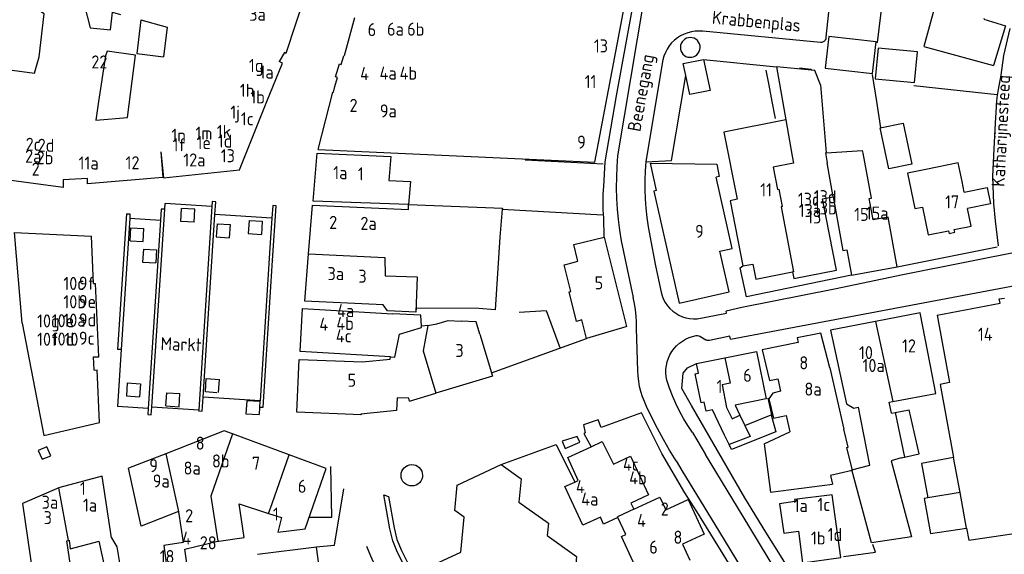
# Model space of a CAD drawing. Header units: metres. Extents: x 233829 to 239427, y 444283 to 448222.
# Tile 47 of 171: x 236050 to 236238, y 444913 to 445016. Entities that reach past the tile are written whole.
import ezdxf

# ---------------------------------------------------------------- set-up
doc = ezdxf.new("R2010")
doc.units = ezdxf.units.M
doc.header["$MEASUREMENT"] = 0
for name, color, linetype in [('BIJGEBOUW', 4, 'Continuous'), ('DAKRAND', 4, 'Continuous'), ('DAKRAND-BYG', 4, 'Continuous'), ('HEG', 253, 'Continuous'), ('HEK', 253, 'Continuous'), ('HOOFDGEBOUW', 4, 'Continuous'), ('HUISNUMMER', 253, 'Continuous'), ('KANTVERH', 253, 'Continuous'), ('MUUR', 253, 'Continuous'), ('RASTER', 253, 'Continuous'), ('STRAATNAAM', 253, 'Continuous'), ('TUSSENMUUR', 253, 'Continuous')]:
    doc.layers.add(name, color=color, linetype=linetype)
doc.styles.get("Standard").update_dxf_attribs({"font": 'iso.shx'})

msp = doc.modelspace()

# ---------------------------------------------------------------- linework, layer by layer
at = {"layer": 'BIJGEBOUW'}
msp.add_lwpolyline([(236102.32, 444901.93), (236107.72, 444904.86), (236106.33, 444914.64), (236095.06, 444913.21)], dxfattribs=at)
at = {"layer": 'DAKRAND'}
for p, q in [((236202.8, 445003.21), (236203.9, 444990.16)), ((236203.9, 444990.16), (236210.86, 444990.62)), ((236127.67, 444957.1), (236126.45, 444956.99)), ((236204.61, 444948.98), (236207.29, 444937.23)), ((236185.31, 444934.28), (236184.44, 444936.11)), ((236218.23, 444931.75), (236218.84, 444931.89)), ((236097.18, 444921.1), (236099.63, 444920.3))]:
    msp.add_line(p, q, dxfattribs=at)
for points in [[(236053.29, 445008.59), (236054.27, 445016.81), (236047.61, 445021.27), (236048.52, 445028.1), (236061.87, 445018.62), (236063.07, 445014.1), (236066.92, 445013.75), (236067.32, 445017.13), (236068.87, 445016.66)], [(236225.82, 445018.03), (236225.63, 445017.46), (236224.56, 445017.76), (236222.58, 445010.57), (236235.93, 445006.9)], [(236072.73, 445015.63), (236071.97, 445009.2), (236077.09, 445008.57)], [(236070.2, 444996.96), (236071.75, 445008.9), (236066.3, 445009.63), (236065.95, 445008.74)], [(236171.44, 444982.96), (236170.25, 444988.22), (236182.98, 444987.99), (236183.38, 444985.63), (236182.82, 444985.51)], [(236229.88, 444984.67), (236229.17, 444988.23), (236222.95, 444986.98)], [(236230.29, 444982.64), (236234.67, 444983.52), (236235.3, 444980.39), (236230.92, 444979.51)], [(236141.46, 444974), (236140.53, 444960.12), (236137.42, 444960.38)], [(236126.45, 444956.99), (236126.35, 444959.05), (236120.96, 444959.36)], [(236137.61, 444955.46), (236136.9, 444957.82), (236134.04, 444957.93)], [(236216.64, 444942.53), (236224.85, 444944.1), (236223.77, 444949.71)], [(236195.17, 444944.51), (236193.7, 444944.17), (236192.92, 444943.07), (236193.79, 444939.32), (236196.23, 444939.89)], [(236216.36, 444940.31), (236215.95, 444942.39), (236216.64, 444942.53)], [(236188.31, 444937.95), (236193.33, 444940.02), (236194.26, 444936.74), (236185.76, 444933.33), (236185.31, 444934.28)], [(236218.84, 444931.89), (236221.69, 444932.51), (236219.79, 444940.97)], [(236207.77, 444933.74), (236208.83, 444929.35), (236204.7, 444928.35), (236205.1, 444926.73)], [(236228.27, 444931.82), (236222.13, 444930.67), (236223.35, 444924.12)], [(236087.49, 444915.77), (236087.65, 444915.81), (236092.54, 444916.51), (236091.58, 444922.92), (236097.18, 444921.1)], [(236223.35, 444924.12), (236222.62, 444923.99), (236223.87, 444917.25), (236230.76, 444918.3)], [(236079.96, 444921.49), (236079.97, 444921.41), (236080.81, 444915.52), (236077.16, 444914.99), (236077.79, 444910.19), (236081.64, 444910.66), (236081.18, 444914.25), (236087.49, 444915.77)], [(236067.1, 444916.43), (236068.12, 444914.71), (236070.14, 444902.81), (236067.06, 444902.28), (236066.12, 444907.87), (236066.48, 444907.95), (236064.74, 444915.8)]]:
    msp.add_lwpolyline(points, dxfattribs=at)
at = {"layer": 'DAKRAND-BYG'}
msp.add_line((236177.81, 445001.32), (236177.03, 445005), dxfattribs=at)
for points in [[(236203.68, 445006.41), (236212.77, 445005.36), (236213.48, 445011.45), (236204.39, 445012.49), (236203.68, 445006.41)], [(236213.28, 445004.38), (236220.78, 445003.66), (236221.35, 445009.52), (236213.84, 445010.24), (236213.28, 445004.38)], [(236177.03, 445005), (236176.55, 445007.26), (236180.43, 445008.08)], [(236180.43, 445008.08), (236181.69, 445002.14), (236177.81, 445001.32)], [(236215.86, 444987.08), (236214.23, 444994.94), (236218.63, 444995.86), (236220.26, 444988), (236215.86, 444987.08)]]:
    msp.add_lwpolyline(points, dxfattribs=at)
at = {"layer": 'HEG'}
for p, q in [((236192.36, 445006.04), (236192.91, 445003.11)), ((236192.91, 445003.11), (236193.49, 445000)), ((236220.64, 445003.08), (236236.61, 445001.33)), ((236193.49, 445000), (236194.1, 444996.74)), ((236141.9, 444979.37), (236161.14, 444978.31))]:
    msp.add_line(p, q, dxfattribs=at)
at = {"layer": 'HEK'}
msp.add_line((236146.3, 444988.81), (236161.21, 444988.04), dxfattribs=at)
at = {"layer": 'HOOFDGEBOUW'}
for p, q in [((236113.63, 445016.01), (236111.67, 445008.75)), ((236065.95, 445008.74), (236064.67, 445000)), ((236111.09, 445007.11), (236111.57, 445008.78)), ((236111.57, 445008.78), (236111.67, 445008.75)), ((236110.02, 445004.72), (236110.73, 445007.21)), ((236110.73, 445007.21), (236111.09, 445007.11)), ((236194.4, 445006.68), (236196.17, 444996.48)), ((236201.05, 445005.99), (236194.4, 445006.68)), ((236109.87, 445002.9), (236110.39, 445004.6)), ((236110.39, 445004.6), (236110.02, 445004.72)), ((236109.63, 445001.77), (236109.87, 445002.9)), ((236106.7, 444990.83), (236109.48, 445001.81)), ((236109.48, 445001.81), (236109.63, 445001.77)), ((236106.7, 444990.83), (236159.6, 444988.36)), ((236076.54, 444990.39), (236076.95, 444985.44)), ((236185.88, 444971.86), (236182.82, 444985.51)), ((236230.29, 444982.64), (236229.88, 444984.67)), ((236123.99, 444980.31), (236141.92, 444979.56)), ((236141.9, 444979.37), (236141.46, 444974)), ((236141.92, 444979.56), (236141.9, 444979.37)), ((236231.6, 444976.13), (236230.92, 444979.51)), ((236050.04, 444957.55), (236048.55, 444974.93)), ((236048.55, 444974.93), (236063.27, 444974.22)), ((236063.68, 444965.12), (236063.27, 444974.22)), ((236197.46, 444967.35), (236197.71, 444966.09)), ((236063.68, 444965.12), (236064.09, 444965.13)), ((236064.69, 444951.13), (236064.09, 444965.13)), ((236237.01, 444962.19), (236237.98, 444962.35)), ((236050.04, 444957.55), (236054.16, 444936.05)), ((236063.67, 444951.09), (236064.69, 444951.13)), ((236063.79, 444948.57), (236063.67, 444951.09)), ((236120.47, 444950.64), (236120.49, 444951.11)), ((236063.79, 444948.57), (236064.38, 444948.6)), ((236064.81, 444938.54), (236064.38, 444948.6)), ((236124.16, 444942.62), (236129.19, 444944.13)), ((236124, 444943.16), (236121.76, 444943.25)), ((236124.16, 444942.62), (236124, 444943.16)), ((236187.38, 444939.91), (236188.31, 444937.95)), ((236196.23, 444939.89), (236196.96, 444936.75)), ((236216.36, 444940.31), (236217.09, 444940.45)), ((236217.09, 444940.45), (236219.79, 444940.97)), ((236054.16, 444936.05), (236064.81, 444938.54)), ((236101.15, 444932.32), (236090.26, 444936.32)), ((236192.01, 444934.46), (236196.96, 444936.75)), ((236192.01, 444934.46), (236193.21, 444925.18)), ((236077.5, 444932.55), (236070.39, 444929.78)), ((236108.19, 444929.74), (236101.15, 444932.32)), ((236065.37, 444928.23), (236057.27, 444926.1)), ((236067.1, 444916.43), (236065.37, 444928.23)), ((236193.21, 444925.18), (236205.1, 444926.73)), ((236057.06, 444926.01), (236050.11, 444923.03)), ((236057.27, 444926.1), (236057.06, 444926.01)), ((236050.11, 444923.03), (236055.62, 444885.24)), ((236167.06, 444921.9), (236172.07, 444924.22)), ((236058.59, 444915.86), (236058.89, 444915.94)), ((236062.9, 444886.3), (236058.59, 444915.86)), ((236058.89, 444915.94), (236059, 444915.97)), ((236059, 444915.97), (236059.24, 444914.35)), ((236059.24, 444914.35), (236064.74, 444915.8))]:
    msp.add_line(p, q, dxfattribs=at)
for points in [[(236159.6, 444988.36), (236168.61, 445035.87), (236160.27, 445035.31)], [(236108.56, 445034.22), (236106.14, 445026.51), (236102.33, 445014.83), (236100.5, 445009.22), (236100.25, 445009.37), (236099.22, 445007.68)], [(236072.73, 445015.63), (236077.78, 445014.27), (236077.09, 445008.57)], [(236234.1, 445015.93), (236234.05, 445015.77), (236238.22, 445014.52), (236235.93, 445006.9)], [(236044.97, 445000), (236046.19, 445006.25), (236052.41, 445005.42), (236053.29, 445008.59)], [(236096.88, 445000), (236099.83, 445007.32), (236099.22, 445007.68)], [(236202.8, 445003.21), (236201.72, 445005.92), (236201.05, 445005.99)], [(236064.67, 445000), (236064.14, 444996.45), (236070.2, 444996.96)], [(236076.54, 444990.39), (236077.08, 444985.36), (236091.63, 444986.92), (236096.88, 445000)], [(236196.17, 444996.48), (236184.3, 444994.16), (236186.82, 444981.27), (236185.49, 444981.01), (236187.93, 444968.5), (236189.88, 444968.88), (236190.45, 444965.97), (236197.46, 444967.35)], [(236205.22, 444981.75), (236207.05, 444971.44), (236207.82, 444971.58), (236208.7, 444966.72), (236217.46, 444968.31), (236215.72, 444977.86), (236212.87, 444977.34), (236212.13, 444981.4), (236212.53, 444981.47), (236210.95, 444990.1), (236210.86, 444990.62)], [(236123.99, 444980.31), (236105.74, 444980.94), (236106.48, 444990.11), (236120.6, 444989.45), (236120.22, 444984.89), (236124.35, 444984.69), (236123.99, 444980.31)], [(236222.95, 444986.98), (236219.45, 444986.28), (236220.82, 444979.49), (236222.32, 444979.79)], [(236076.95, 444985.44), (236062.54, 444984.23), (236062.54, 444985.24), (236057.86, 444985.03), (236057.87, 444983.55), (236046.03, 444985.13), (236042.19, 444985.67)], [(236171.44, 444982.96), (236170.93, 444982.84), (236175.74, 444961.39), (236185.29, 444963.53), (236183.54, 444971.34), (236185.88, 444971.86)], [(236197.71, 444966.09), (236205.83, 444967.68), (236203.15, 444981.35), (236205.22, 444981.75)], [(236104.84, 444970.85), (236105.6, 444980.15), (236123.96, 444979.34), (236123.99, 444980.31)], [(236222.32, 444979.79), (236223.39, 444974.48), (236227.29, 444975.26), (236227.39, 444974.73), (236228.49, 444974.96), (236228.38, 444975.48), (236231.6, 444976.13)], [(236155.02, 444963.62), (236153.74, 444968.73), (236154.05, 444968.81), (236156.39, 444969.4), (236156.31, 444969.71), (236155.59, 444972.59), (236161.37, 444974.04), (236165.67, 444956.91), (236165.52, 444956.87)], [(236125.35, 444959.68), (236119.97, 444959.93), (236119.13, 444961.07), (236104.1, 444961.77), (236104.84, 444970.85)], [(236165.52, 444956.87), (236165.53, 444956.83), (236158.04, 444954.6), (236157.15, 444958.21), (236156.09, 444957.89), (236154.69, 444963.52), (236155.02, 444963.62)], [(236137.42, 444960.38), (236125.4, 444960.4), (236125.35, 444959.68)], [(236225.11, 444959.09), (236237.17, 444961.37), (236237.01, 444962.19)], [(236120.49, 444951.11), (236103.2, 444952.09), (236103.67, 444960.34), (236120.96, 444959.36)], [(236223.77, 444949.71), (236221.89, 444959.53), (236213.31, 444957.88)], [(236225.11, 444959.09), (236227.49, 444946.18), (236225.69, 444945.82), (236228.27, 444931.82)], [(236127.67, 444957.1), (236129.4, 444957.41), (236131.58, 444958.06), (236134.04, 444957.93)], [(236213.31, 444957.88), (236204.73, 444956.23), (236207.8, 444942.11), (236209.2, 444941.28), (236209.99, 444941.43), (236210.48, 444939.18), (236210.49, 444939.18)], [(236137.61, 444955.46), (236140.03, 444947.37), (236129.19, 444944.13)], [(236204.61, 444948.98), (236202.89, 444955.65), (236198.33, 444954.71), (236198.54, 444953.84), (236191.66, 444952.42), (236193.01, 444946.58), (236194.61, 444946.91), (236195.17, 444944.51)], [(236184.5, 444950.91), (236190.57, 444952.15), (236192.43, 444943.06)], [(236121.76, 444943.25), (236121.66, 444940.82), (236114.82, 444940.14), (236114.92, 444940), (236102.62, 444940.5), (236103.03, 444950.62), (236115.17, 444950.12), (236120.47, 444950.64)], [(236184.44, 444936.11), (236182.13, 444940.96), (236180.91, 444940.72), (236180.56, 444942.43), (236179.95, 444942.3), (236178.82, 444947.84), (236179.48, 444947.98), (236179.1, 444949.81), (236184.5, 444950.91)], [(236192.43, 444943.06), (236186.46, 444941.85), (236187.38, 444939.91)], [(236218.23, 444931.75), (236216.32, 444931.21), (236220.21, 444916.61), (236212.57, 444915.44), (236208.81, 444929.43), (236212.26, 444930.36), (236210.49, 444939.18)], [(236090.26, 444936.32), (236088.66, 444936.9), (236077.5, 444932.55)], [(236207.77, 444933.74), (236208.08, 444933.81), (236207.29, 444937.23)], [(236158.92, 444933.87), (236161.05, 444934.86), (236163.19, 444930.57), (236166.42, 444932.07), (236169.87, 444924.64), (236166.51, 444923.09), (236167.06, 444921.9)], [(236053.09, 444933.16), (236053.86, 444931.48), (236055.51, 444932.15), (236054.74, 444933.83), (236053.09, 444933.16)], [(236155.76, 444927.12), (236156.45, 444927.44), (236154.43, 444931.79), (236158.92, 444933.87)], [(236145.39, 444885.66), (236141.43, 444888.52), (236141.64, 444890.75), (236139.87, 444892.03), (236140.1, 444894.42), (236138.23, 444895.77), (236138.44, 444897.96), (236136.53, 444899.33), (236136.74, 444901.59), (236129.27, 444906.98), (236129.72, 444911.7), (236133.98, 444913.7), (236134.61, 444920.4), (236132.84, 444921.67), (236133.3, 444926.54), (236141.71, 444930.49)], [(236141.71, 444930.49), (236145.51, 444927.75), (236145.09, 444923.29), (236150.72, 444919.22), (236150.5, 444916.9), (236156.11, 444912.85), (236155.91, 444910.7), (236157.79, 444909.15), (236157.57, 444906.88), (236159.45, 444905.52), (236159.24, 444903.21)], [(236079.96, 444921.49), (236072.82, 444918.66), (236070.39, 444929.78)], [(236099.63, 444920.3), (236098.98, 444917.5), (236104.16, 444918.17), (236108.19, 444929.74)], [(236164, 444920.33), (236161.29, 444919.07), (236160.68, 444920.38), (236157.33, 444918.83), (236153.89, 444926.26), (236155.76, 444927.12)], [(236206.71, 444912.69), (236205, 444924.69), (236197.8, 444923.75), (236197.88, 444923.38), (236194.94, 444922.93), (236195.77, 444917.31), (236198.6, 444917.72), (236199.37, 444911.64), (236206.71, 444912.69)], [(236172.07, 444924.22), (236173.2, 444921.78), (236177.46, 444923.76), (236180.54, 444917.14), (236176.37, 444915.21), (236177.78, 444912.17)], [(236169.64, 444908.39), (236168.25, 444911.39), (236167.36, 444910.98), (236164.71, 444916.68), (236165.52, 444917.05), (236164, 444920.33)], [(236230.76, 444918.3), (236231.19, 444915.96), (236245.92, 444918.15)]]:
    msp.add_lwpolyline(points, dxfattribs=at)
at = {"layer": 'KANTVERH'}
for p, q in [((236202.79, 445011.28), (236180.3, 445013.45)), ((236172.65, 445007.98), (236169.48, 444989.29)), ((236180.43, 445008.08), (236194.4, 445006.68)), ((236212.68, 445005.19), (236213.49, 445000)), ((236213.49, 445000), (236214.28, 444994.95)), ((236169.48, 444989.29), (236169.39, 444988.48)), ((236074.85, 444941.52), (236077.32, 444979.36)), ((236076.62, 444979.4), (236076.49, 444977.29)), ((236077.32, 444979.36), (236076.62, 444979.4)), ((236077.32, 444979.36), (236077.39, 444980.46)), ((236086.34, 444979.88), (236077.39, 444980.46)), ((236080.39, 444977.02), (236080.54, 444979.54)), ((236083.07, 444979.39), (236080.54, 444979.54)), ((236082.92, 444976.87), (236083.07, 444979.39)), ((236086.34, 444979.88), (236083.81, 444940.93)), ((236086.4, 444980.84), (236086.34, 444979.88)), ((236087.07, 444980.78), (236086.4, 444980.84)), ((236086.91, 444978.38), (236087.07, 444980.78)), ((236097.98, 444980.1), (236097.82, 444977.67)), ((236097.96, 444969.53), (236098.64, 444980.05)), ((236098.64, 444980.05), (236097.98, 444980.1)), ((236070, 444978.49), (236068.29, 444952.52)), ((236070.61, 444977.68), (236068.95, 444952.48)), ((236070, 444978.49), (236070.66, 444978.46)), ((236070.66, 444978.46), (236070.61, 444977.68)), ((236070.61, 444977.68), (236076.49, 444977.29)), ((236084.65, 444943.38), (236086.91, 444978.38)), ((236097.82, 444977.67), (236086.91, 444978.38)), ((236097.82, 444977.67), (236097.45, 444971.95)), ((236161.37, 444974.04), (236161.31, 444977.73)), ((236070.67, 444973.33), (236070.84, 444975.84)), ((236070.84, 444975.84), (236073.34, 444975.67)), ((236073.17, 444973.16), (236073.34, 444975.67)), ((236076.49, 444977.29), (236074.14, 444941.23)), ((236082.92, 444976.87), (236080.39, 444977.02)), ((236087.33, 444976.58), (236087.17, 444974.08)), ((236087.33, 444976.58), (236089.84, 444976.42)), ((236089.84, 444976.42), (236089.67, 444973.91)), ((236093.45, 444977.23), (236093.29, 444974.73)), ((236093.45, 444977.23), (236095.98, 444977.07)), ((236095.98, 444977.07), (236095.82, 444974.56)), ((236264.77, 444975.97), (236218.58, 444966.82)), ((236087.17, 444974.08), (236089.67, 444973.91)), ((236093.29, 444974.73), (236095.82, 444974.56)), ((236170.12, 444974.25), (236171.24, 444968.55)), ((236070.67, 444973.33), (236073.17, 444973.16)), ((236073.24, 444971.74), (236073.08, 444969.24)), ((236073.24, 444971.74), (236075.75, 444971.58)), ((236097.45, 444971.95), (236095.55, 444942.68)), ((236164.63, 444973.34), (236165.8, 444967.91)), ((236075.75, 444971.58), (236075.59, 444969.08)), ((236073.08, 444969.24), (236075.59, 444969.08)), ((236096.15, 444941.44), (236097.96, 444969.53)), ((236097.96, 444969.53), (236097.96, 444969.48)), ((236165.8, 444967.91), (236166.94, 444962.48)), ((236171.24, 444968.55), (236172.29, 444963.46)), ((236218.58, 444966.82), (236205.5, 444964.07)), ((236205.5, 444964.07), (236187.77, 444960.52)), ((236187.77, 444960.52), (236184.72, 444959.86)), ((236167.83, 444948.42), (236167.56, 444956.53)), ((236179.71, 444955.03), (236180.85, 444954.34)), ((236139.82, 444948.06), (236158.04, 444954.6)), ((236068.95, 444952.48), (236068.27, 444941.61)), ((236068.95, 444952.48), (236068.29, 444952.5)), ((236070.15, 444946.12), (236069.98, 444943.6)), ((236070.15, 444946.12), (236072.65, 444945.95)), ((236072.65, 444945.95), (236072.48, 444943.44)), ((236085.09, 444944.43), (236085.26, 444946.92)), ((236085.26, 444946.92), (236087.77, 444946.76)), ((236087.61, 444944.24), (236087.77, 444946.76)), ((236069.98, 444943.6), (236072.48, 444943.44)), ((236077.54, 444941.7), (236077.71, 444944.21)), ((236077.71, 444944.21), (236080.21, 444944.05)), ((236080.05, 444941.53), (236080.21, 444944.05)), ((236085.09, 444944.43), (236087.27, 444944.28)), ((236085.09, 444944.41), (236085.09, 444944.43)), ((236074.14, 444941.23), (236068.27, 444941.61)), ((236074.75, 444940), (236074.85, 444941.52)), ((236074.85, 444941.52), (236083.81, 444940.93)), ((236077.54, 444941.7), (236080.05, 444941.53)), ((236084.48, 444940.68), (236084.65, 444943.38)), ((236095.55, 444942.68), (236084.65, 444943.38)), ((236093.01, 444942.7), (236092.85, 444940.2)), ((236095.54, 444942.54), (236093.01, 444942.7)), ((236095.54, 444942.54), (236095.47, 444941.48)), ((236095.55, 444942.68), (236095.54, 444942.54)), ((236074.14, 444941.23), (236074.06, 444940.04)), ((236074.06, 444940.04), (236074.75, 444940)), ((236083.81, 444940.93), (236083.8, 444940.73)), ((236083.8, 444940.73), (236084.48, 444940.68)), ((236092.85, 444940.2), (236095.38, 444940.03)), ((236095.47, 444941.48), (236095.38, 444940.03)), ((236095.47, 444941.48), (236096.15, 444941.44)), ((236178.31, 444936.6), (236180.8, 444932.41)), ((236175.17, 444931.19), (236176.29, 444929.35))]:
    msp.add_line(p, q, dxfattribs=at)
for points in [[(236208.56, 445044.16), (236204.74, 445020.79), (236203.85, 445012.32)], [(236161.31, 444983.74), (236161.6, 444988.47), (236163.74, 445001.1), (236168.7, 445028.04), (236168.29, 445028.27), (236168.96, 445035.7), (236186.73, 445036.2), (236186.55, 445037.48)], [(236170.81, 445030.43), (236170.22, 445026.89), (236163.94, 444989.58)], [(236180.3, 445013.45), (236179.56, 445013.5), (236178.83, 445013.47), (236178.1, 445013.36), (236177.38, 445013.18), (236176.69, 445012.92), (236176.03, 445012.59), (236175.41, 445012.2), (236174.84, 445011.74), (236174.31, 445011.22), (236173.85, 445010.65), (236173.44, 445010.03), (236173.11, 445009.38), (236172.84, 445008.69), (236172.65, 445007.98)], [(236239.03, 445013.97), (236237.83, 445008.82), (236237.3, 445005.05), (236236.8, 445002.28), (236236.51, 445000.79), (236236.46, 445000)], [(236177.88, 445012.26), (236177.51, 445012.22), (236177.16, 445012.12), (236176.84, 445011.95), (236176.56, 445011.72), (236176.32, 445011.44), (236176.14, 445011.13), (236176.03, 445010.78), (236175.98, 445010.42), (236176.01, 445010.05), (236176.1, 445009.7), (236176.26, 445009.38), (236176.48, 445009.08), (236176.75, 445008.84), (236177.06, 445008.65), (236177.4, 445008.53)], [(236177.4, 445008.53), (236177.78, 445008.47), (236178.15, 445008.49), (236178.52, 445008.58), (236178.86, 445008.74), (236179.16, 445008.97), (236179.41, 445009.25), (236179.6, 445009.58), (236179.72, 445009.94), (236179.77, 445010.31), (236179.74, 445010.69), (236179.64, 445011.05), (236179.47, 445011.39), (236179.23, 445011.68), (236178.94, 445011.93), (236178.61, 445012.11), (236178.25, 445012.22), (236177.88, 445012.26)], [(236203.85, 445012.32), (236203.82, 445012.04), (236203.71, 445011.79), (236203.55, 445011.57), (236203.33, 445011.41), (236203.07, 445011.3), (236202.79, 445011.28)], [(236198.8, 445006.48), (236201.03, 445006.23), (236201.05, 445005.99)], [(236169.39, 444988.48), (236174.27, 444988.7), (236177.03, 445005)], [(236236.46, 445000), (236236.21, 444995.83), (236235.96, 444990.96), (236235.69, 444985.65), (236235.93, 444980.47), (236236.21, 444977.13), (236236.8, 444972.35)], [(236163.94, 444989.58), (236163.8, 444987.55), (236163.73, 444985.51), (236163.72, 444983.48), (236163.77, 444981.44), (236163.89, 444979.41), (236164.07, 444977.38), (236164.32, 444975.36), (236164.63, 444973.34)], [(236169.39, 444988.48), (236169.26, 444986.7), (236169.19, 444984.91), (236169.18, 444983.13), (236169.24, 444981.34), (236169.37, 444979.56), (236169.55, 444977.78), (236169.8, 444976.01), (236170.12, 444974.25)], [(236161.31, 444977.73), (236161.21, 444979.23), (236161.18, 444980.74), (236161.21, 444982.24), (236161.31, 444983.74)], [(236185.55, 444954.47), (236291.75, 444974.53), (236292.4, 444974.64), (236293.19, 444974.69), (236293.89, 444974.74), (236294.72, 444974.74), (236295.54, 444974.7), (236296.36, 444974.49), (236297.24, 444974.13), (236298.05, 444973.65), (236298.9, 444973.09), (236299.54, 444972.29), (236300.09, 444971.49), (236300.55, 444970.52), (236300.7, 444969.84), (236304.85, 444943.93), (236310.11, 444909.56), (236312.04, 444898.5), (236312.2, 444897.35)], [(236217.46, 444968.31), (236223.86, 444969.64), (236236.6, 444972.2)], [(236208.7, 444966.72), (236188.61, 444962.59), (236187.41, 444968.14), (236187.93, 444968.5)], [(236167.56, 444956.53), (236167.56, 444957.73), (236167.5, 444958.92), (236167.37, 444960.12), (236167.19, 444961.3), (236166.94, 444962.48)], [(236172.29, 444963.46), (236172.49, 444962.77), (236172.76, 444962.11), (236173.1, 444961.48), (236173.51, 444960.89), (236173.99, 444960.35), (236174.51, 444959.86), (236175.09, 444959.44), (236175.71, 444959.08), (236176.37, 444958.79), (236177.06, 444958.58), (236177.76, 444958.44), (236178.48, 444958.37), (236179.19, 444958.39)], [(236179.19, 444958.39), (236184.79, 444959.45), (236184.72, 444959.86)], [(236173.41, 444946.6), (236173.28, 444947.31), (236173.21, 444948.02), (236173.23, 444948.74), (236173.31, 444949.45), (236173.47, 444950.15), (236173.7, 444950.83), (236173.99, 444951.49), (236174.36, 444952.1), (236174.78, 444952.68), (236175.26, 444953.22), (236175.79, 444953.7), (236176.37, 444954.12), (236176.99, 444954.48), (236177.64, 444954.78), (236178.32, 444955.01), (236179.02, 444955.17)], [(236179.02, 444955.17), (236179.26, 444955.18), (236179.5, 444955.14), (236179.71, 444955.03)], [(236185.55, 444954.47), (236185.46, 444955.07), (236181.58, 444954.22)], [(236181.58, 444954.22), (236181.33, 444954.2), (236181.08, 444954.24), (236180.85, 444954.34)], [(236212.31, 444880.1), (236210.84, 444883.17), (236208.89, 444887.47), (236207.31, 444890.83), (236205.93, 444893.74), (236204.68, 444896.25), (236202.62, 444900.26), (236198.89, 444906.78), (236195.44, 444912.54), (236192.36, 444917.54), (236188.32, 444924.12), (236178.09, 444941.77), (236176.26, 444945.04), (236176.54, 444947.98), (236177.33, 444948.97), (236179.1, 444949.81)], [(236169.5, 444941.59), (236169.09, 444942.52), (236168.73, 444943.46), (236168.43, 444944.43), (236168.19, 444945.41), (236168.01, 444946.41), (236167.89, 444947.41), (236167.83, 444948.42)], [(236178.31, 444936.6), (236177.43, 444937.94), (236176.61, 444939.3), (236175.84, 444940.71), (236175.14, 444942.14), (236174.5, 444943.6), (236173.92, 444945.09), (236173.41, 444946.6)], [(236175.17, 444931.19), (236173.93, 444933.22), (236172.75, 444935.27), (236171.61, 444937.35), (236170.53, 444939.46), (236169.5, 444941.59)], [(236172.42, 444932.58), (236168.56, 444940.36), (236160.8, 444937.54), (236160.27, 444939.04), (236157.42, 444938.06), (236157.78, 444936.54), (236157.53, 444936.41), (236158.92, 444933.87)], [(236141.71, 444930.49), (236152.22, 444934.33), (236155.76, 444927.12)], [(236153.94, 444933.56), (236156.74, 444934.74), (236156.22, 444935.84), (236153.38, 444934.95), (236153.94, 444933.56)], [(236196.98, 444890.41), (236196.35, 444891.61), (236190.79, 444902.52), (236189.94, 444903.98), (236183.67, 444914.15), (236179.11, 444921.45), (236176.86, 444925.05), (236172.42, 444932.58)], [(236211.36, 444876.59), (236206.04, 444888.1), (236201.55, 444897.41), (236198.7, 444902.76), (236189.07, 444918.72), (236180.8, 444932.41)], [(236124.61, 444926.36), (236124.21, 444926.39), (236123.82, 444926.51), (236123.46, 444926.69), (236123.15, 444926.95), (236122.89, 444927.25), (236122.69, 444927.61), (236122.57, 444927.99), (236122.53, 444928.39), (236122.56, 444928.79), (236122.67, 444929.18), (236122.86, 444929.54), (236123.11, 444929.86), (236123.42, 444930.12), (236123.77, 444930.31), (236124.16, 444930.43), (236124.56, 444930.48)], [(236124.56, 444930.48), (236124.96, 444930.44), (236125.35, 444930.33), (236125.71, 444930.14), (236126.02, 444929.89), (236126.28, 444929.58), (236126.48, 444929.23), (236126.6, 444928.84), (236126.64, 444928.44), (236126.61, 444928.04), (236126.5, 444927.65), (236126.31, 444927.29), (236126.06, 444926.98), (236125.75, 444926.72), (236125.4, 444926.53), (236125.01, 444926.4), (236124.61, 444926.36)], [(236104.94, 444920.4), (236109.3, 444920.4), (236109.1, 444930.09)], [(236176.29, 444929.35), (236183.46, 444917.5), (236192.64, 444902.36), (236194.94, 444898.26), (236197.63, 444893.03), (236202.2, 444883.46), (236206.37, 444874.28), (236211.36, 444876.59)], [(236106.28, 444914.71), (236109.77, 444915.02), (236111.56, 444925.81)], [(236126.74, 444903.91), (236121.87, 444913.65), (236120.94, 444915.88), (236120.4, 444918.17), (236119.24, 444924.64), (236120.11, 444924.34), (236121.19, 444918.33), (236121.7, 444916.13), (236122.6, 444913.98), (236127.45, 444904.27)], [(236097.03, 444896.81), (236099.73, 444893.9), (236102.97, 444896.61), (236103.75, 444897.27), (236106.34, 444898.44), (236119.28, 444904.27), (236120.18, 444905.77), (236117.56, 444911.07), (236116.73, 444912.91), (236116.01, 444914.8)]]:
    msp.add_lwpolyline(points, dxfattribs=at)
at = {"layer": 'MUUR'}
msp.add_line((236192.7, 444943.16), (236193.51, 444939.73), dxfattribs=at)
for points in [[(236145.16, 444959.66), (236150.3, 444959.98), (236152.95, 444952.69)], [(236207.17, 444912.88), (236213.35, 444913.71), (236212.83, 444915.18)]]:
    msp.add_lwpolyline(points, dxfattribs=at)
at = {"layer": 'RASTER'}
msp.add_lwpolyline([(236213.47, 445011.37), (236213.71, 445011.33), (236215.33, 445024.47)], dxfattribs=at)
at = {"layer": 'TUSSENMUUR'}
for p, q in [((236196.17, 444996.48), (236197.37, 444989.55)), ((236197.37, 444989.55), (236197.61, 444988.17)), ((236203.77, 444990.15), (236203.9, 444990.16)), ((236205.22, 444981.75), (236204.08, 444988.24)), ((236125.65, 444966.45), (236125.35, 444959.68)), ((236197.66, 444967.39), (236197.46, 444967.35)), ((236213.31, 444957.88), (236216.64, 444942.53)), ((236184.5, 444950.91), (236185.49, 444946.07)), ((236185.49, 444946.07), (236183.97, 444945.76)), ((236183.97, 444945.76), (236184.82, 444941.42)), ((236184.82, 444941.42), (236185.89, 444939.24)), ((236185.89, 444939.24), (236187.38, 444939.91)), ((236217.09, 444940.45), (236218.84, 444931.89)), ((236188.31, 444937.95), (236189.33, 444935.81)), ((236189.33, 444935.81), (236185.31, 444934.28)), ((236077.5, 444932.55), (236079.96, 444921.49)), ((236229.51, 444925.09), (236228.27, 444931.82)), ((236058.89, 444915.94), (236057.06, 444926.01)), ((236229.51, 444925.09), (236223.35, 444924.12)), ((236230.76, 444918.3), (236229.51, 444925.09)), ((236167.06, 444921.9), (236163.94, 444920.45)), ((236164, 444920.33), (236163.94, 444920.45))]:
    msp.add_line(p, q, dxfattribs=at)
for points in [[(236203.77, 444990.15), (236203.8, 444989.8), (236204.08, 444988.24)], [(236197.61, 444988.17), (236193.76, 444987.45), (236194.6, 444983.16), (236194.8, 444983.2), (236195.44, 444979.89)], [(236195.44, 444979.89), (236195.24, 444979.85), (236197.66, 444967.39)], [(236104.84, 444970.85), (236119.46, 444970.12), (236119.51, 444966.63), (236125.65, 444966.45)], [(236120.49, 444951.11), (236121.36, 444951.06), (236122.24, 444955.43), (236126.45, 444956.72), (236126.45, 444956.99)], [(236127.67, 444957.1), (236126.77, 444952.22), (236129.19, 444944.13)], [(236090.26, 444936.32), (236086.13, 444924.43), (236087.49, 444915.77)], [(236097.18, 444921.1), (236097.86, 444923.03), (236101.15, 444932.32)]]:
    msp.add_lwpolyline(points, dxfattribs=at)

# ---------------------------------------------------------------- texts
at = {"layer": 'HUISNUMMER'}
for s, p in [('3a', (236093.49, 445015.47)), ('6', (236116.15, 445012.53)), ('6a', (236119.86, 445012.62)), ('6b', (236123.71, 445012.62)), ('13', (236159.43, 445009.41)), ('22', (236063.27, 445006.33)), ('1g', (236093.43, 445005.66)), ('1a', (236095.44, 445004.39)), ('4', (236114.71, 445004.11)), ('4a', (236118.42, 445004.2)), ('4b', (236122.26, 445004.2)), ('11', (236157.67, 445002.57)), ('1h', (236091.69, 445000.9)), ('1b', (236093.7, 444999.63)), ('2', (236112.68, 444998.01)), ('1j', (236089.87, 444996.72)), ('9a', (236118.48, 444996.95)), ('1c', (236091.88, 444995.45)), ('1n', (236078.61, 444992.29)), ('1m', (236083.2, 444992.7)), ('1k', (236087.28, 444993)), ('2c', (236050.7, 444990.56)), ('2d', (236053.01, 444990.37)), ('1f', (236078.82, 444990.48)), ('1e', (236083.4, 444990.88)), ('1d', (236087.48, 444991.18)), ('9', (236156.23, 444990.98)), ('2a', (236050.59, 444988.27)), ('2b', (236052.8, 444987.99)), ('13', (236088.04, 444988.37)), ('11a', (236060.83, 444986.98)), ('12', (236069.82, 444987.03)), ('12a', (236080.87, 444987.56)), ('2', (236051.85, 444985.81)), ('1a', (236109.56, 444985.13)), ('1', (236114.26, 444984.91)), ('11', (236191.26, 444981.84)), ('13d', (236201.51, 444980.52)), ('13c', (236198.47, 444980.03)), ('17', (236226.64, 444979.54)), ('13a', (236198.63, 444977.89)), ('13b', (236201.53, 444978.37)), ('15', (236209.25, 444977.14)), ('15a', (236211.47, 444977.38)), ('2', (236108.79, 444975.6)), ('2a', (236114.76, 444975.42)), ('13', (236200.25, 444976.64)), ('9', (236178.8, 444973.89)), ('3a', (236108.47, 444965.79)), ('10c', (236057.92, 444963.91)), ('9f', (236060.89, 444963.96)), ('3', (236114.37, 444965.29)), ('5', (236159.58, 444964.02)), ('10b', (236057.92, 444960.4)), ('9e', (236060.89, 444960.45)), ('4a', (236110.3, 444958.7)), ('10g', (236052.89, 444956.72)), ('10e', (236055.69, 444956.77)), ('10a', (236057.92, 444956.88)), ('9d', (236060.89, 444956.93)), ('4', (236106.9, 444956.1)), ('4b', (236110.15, 444956.26)), ('14', (236232.92, 444954.17)), ('10f', (236052.89, 444953.21)), ('10d', (236055.69, 444953.26)), ('10', (236058.13, 444953.21)), ('9c', (236060.89, 444953.42)), ('4c', (236110.05, 444953.87)), ('3', (236132.94, 444951.06)), ('10', (236210.17, 444950.65)), ('12', (236218.4, 444951.95)), ('8', (236198.75, 444948.7)), ('10a', (236210.84, 444948.19)), ('5', (236112.3, 444945.37)), ('6', (236188, 444946.31)), ('1', (236182.91, 444944.17)), ('8a', (236199.73, 444943.67)), ('8', (236083.25, 444933.32)), ('8b', (236086.35, 444929.9)), ('9', (236074.36, 444929)), ('8a', (236080.92, 444928.54)), ('7', (236094, 444929.49)), ('4c', (236165, 444929.29)), ('9a', (236075.02, 444926.07)), ('4b', (236166.19, 444926.69)), ('1', (236061.09, 444924.65)), ('6', (236102.79, 444925.05)), ('4', (236156, 444925)), ('4a', (236157.01, 444922.61)), ('3a', (236053.77, 444922)), ('1a', (236061.67, 444921.45)), ('2', (236172.23, 444920.7)), ('1a', (236197.66, 444921.36)), ('1c', (236202.2, 444921.56)), ('3', (236054.15, 444919.05)), ('2', (236081.22, 444919.41)), ('1', (236098.01, 444919.73)), ('4', (236167.71, 444918.52)), ('4', (236080.66, 444915.13)), ('8', (236174.67, 444915.29)), ('1b', (236200.98, 444915.15)), ('1d', (236204.17, 444915.81)), ('28', (236084.01, 444914.23)), ('6', (236170.03, 444913.4)), ('18', (236076.35, 444911.59))]:
    msp.add_text(s, height=2.5, dxfattribs=at).set_placement(p)
at = {"layer": 'STRAATNAAM'}
for s, rotation, p in [('Krabbenplas', 354.7744, (236181.96, 445014.9)), ('Beenegang', 79.6798, (236168.3, 444994.11)), ('Katharijnesteeg', 87.0746, (236238.01, 444983.63)), ('Markt', 358.0507, (236076.49, 444952.39))]:
    msp.add_text(s, height=2.5, rotation=rotation, dxfattribs=at).set_placement(p)

doc.saveas('drawing.dxf')
